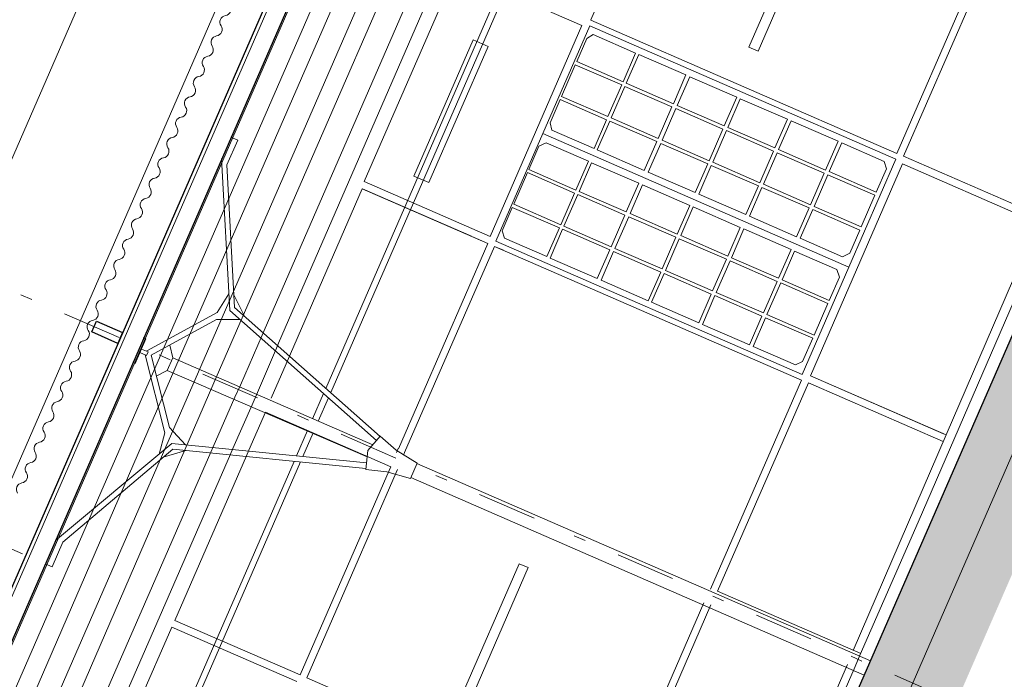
# Model space of a CAD drawing. Header units: metres. Extents: x -43 to 551, y 11 to 64.
# Tile 23 of 36: x 165.13 to 173.4, y 47.14 to 52.68. Entities that reach past the tile are written whole.
import ezdxf

# ---------------------------------------------------------------- set-up
doc = ezdxf.new("R2010")
doc.units = ezdxf.units.M
doc.header["$MEASUREMENT"] = 0
for name, pattern in [('Achslinie 01', [1.166667, 0.5, -0.3, 0, -0.366667]), ('DGN Style 2', [1.233271, 0.739963, -0.493308]), ('Wipeout_Contour', [1, 0, -1])]:
    doc.linetypes.add(name, pattern=pattern)
for name, color, linetype in [('00_Achsraster', 7, 'Continuous'), ('GBE_Dach', 7, 'Continuous'), ('GBE_Fen_Tuer', 7, 'Continuous'), ('GBE_Wand_Decke_tragend_Ansicht', 7, 'Continuous'), ('GBE_Wand_Decke_tragend_Schraffur', 7, 'Continuous'), ('NEU_GBE_Bemassung_fsa', 7, 'Continuous'), ('NEU_GBE_Boden', 7, 'Continuous'), ('NEU_GBE_Holzbalken', 7, 'Continuous'), ('NEU_GBE_Lampe', 7, 'Continuous'), ('NEU_GBE_Traeger', 7, 'Continuous')]:
    doc.layers.add(name, color=color, linetype=linetype)
doc.styles.add('ERSTELLTER_STIL_1', font='txt')
doc.dimstyles.new('ERSTELLTER_STIL__1', dxfattribs={"dimtxt": 0.2, "dimasz": 0.190285, "dimexe": 0.18, "dimexo": 0.5, "dimgap": 0.09, "dimtad": 1, "dimzin": 0, "dimdsep": 46, "dimtxsty": 'ERSTELLTER_STIL_1', "dimblk": 'ARROWHEAD_6', "dimblk1": 'ARROWHEAD_6', "dimblk2": 'ARROWHEAD_6', "dimcen": 0.09, "dimclrd": 7, "dimclre": 7, "dimclrt": 7, "dimazin": 0, "dimtfac": 1, "dimtdec": 4, "dimtmove": 2, "dimatfit": 3, "dimfxl": 1, "dimtolj": 1, "dimtzin": 0, "dimarcsym": 0})
doc.dimstyles.new('ERSTELLTER_STIL__2', dxfattribs={"dimtxt": 0.2, "dimasz": 0.190285, "dimexe": 0.18, "dimexo": 0.5, "dimgap": 0.09, "dimtad": 1, "dimzin": 0, "dimdsep": 46, "dimtxsty": 'ERSTELLTER_STIL_1', "dimblk": 'ARROWHEAD_6', "dimblk1": 'ARROWHEAD_6', "dimblk2": 'ARROWHEAD_6', "dimcen": 0.09, "dimclrd": 7, "dimclre": 7, "dimclrt": 7, "dimazin": 0, "dimtfac": 1, "dimtdec": 4, "dimtmove": 0, "dimatfit": 3, "dimfxl": 1, "dimtolj": 1, "dimtzin": 0, "dimarcsym": 0})
doc.dimstyles.new('ERSTELLTER_STIL__3', dxfattribs={"dimtxt": 0.2, "dimasz": 0.190285, "dimexe": 0.18, "dimexo": 0.5, "dimgap": 0.09, "dimtad": 1, "dimzin": 0, "dimdsep": 46, "dimtxsty": 'ERSTELLTER_STIL_1', "dimblk": 'ARROWHEAD_6', "dimblk1": 'ARROWHEAD_6', "dimblk2": 'ARROWHEAD_6', "dimcen": 0.09, "dimclrd": 8, "dimclre": 8, "dimclrt": 8, "dimazin": 0, "dimtfac": 1, "dimtdec": 4, "dimtmove": 0, "dimatfit": 3, "dimfxl": 1, "dimtolj": 1, "dimtzin": 0, "dimarcsym": 0})

# ---------------------------------------------------------------- blocks, each defined once
blk = doc.blocks.new('*D37', base_point=(191.6983, 0))
at = {"layer": '00_Achsraster', "color": 8, "linetype": 'Continuous', "lineweight": 18}
for p, q in [((167.2315, 56.0075), (166.601, 56.2822)), ((167.0075, 56.2143), (167.1112, 55.9507)), ((164.6637, 50.582), (167.0594, 56.0825)), ((164.6118, 50.7138), (164.7155, 50.4502)), ((162.2581, 45.0586), (164.6637, 50.582))]:
    blk.add_line(p, q, dxfattribs=at)
at = {"color": 254, "linetype": 'Wipeout_Contour', "lineweight": 0, "ltscale": 696.482346}
blk.add_wipeout([(165.7343, 53.0627), (165.9722, 53.609), (165.732, 53.7136), (165.4941, 53.1673)], dxfattribs=at).dxf.layer = '00_Achsraster'
at = {"layer": '00_Achsraster', "color": 8, "lineweight": 18, "insert": (165.7183, 53.1035), "char_height": 0.2, "attachment_point": 7, "rotation": 66.46509, "style": 'ERSTELLTER_STIL_1'}
blk.add_mtext('\\A1;{\\pql;\\fArial|b0|i0|c0|p34;6,00}', dxfattribs=at)
blk = doc.blocks.new('ARROWHEAD_6')
at = {"color": 0, "linetype": 'Continuous', "lineweight": 0}
for p, q in [((-0.5, -0.5), (0.5, 0.5)), ((0, 0), (-1, 0))]:
    blk.add_line(p, q, dxfattribs=at)
blk = doc.blocks.new('*D38', base_point=(191.6983, 0))
at = {"layer": '00_Achsraster', "color": 8, "linetype": 'Continuous', "lineweight": 18}
for p, q in [((169.64, 61.5374), (169.0094, 61.812)), ((169.5196, 61.4805), (169.416, 61.7442)), ((169.4678, 61.6124), (169.5278, 61.7501)), ((167.0594, 56.0825), (169.4678, 61.6124)), ((167.2315, 56.0075), (166.601, 56.2822)), ((167.0075, 56.2143), (167.1112, 55.9507)), ((164.6637, 50.582), (167.0594, 56.0825))]:
    blk.add_line(p, q, dxfattribs=at)
at = {"color": 254, "linetype": 'Wipeout_Contour', "lineweight": 0, "ltscale": 712.620594}
blk.add_wipeout([(168.1364, 58.5779), (168.3743, 59.1242), (168.1341, 59.2288), (167.8962, 58.6825)], dxfattribs=at).dxf.layer = '00_Achsraster'
at = {"layer": '00_Achsraster', "color": 8, "lineweight": 18, "insert": (168.1203, 58.6187), "char_height": 0.2, "attachment_point": 7, "rotation": 66.46509, "style": 'ERSTELLTER_STIL_1'}
blk.add_mtext('\\A1;{\\pql;\\fArial|b0|i0|c0|p34;6,03}', dxfattribs=at)
blk = doc.blocks.new('*D39', base_point=(191.6983, 0))
at = {"layer": 'NEU_GBE_Bemassung_fsa', "color": 7, "linetype": 'Continuous', "lineweight": 13}
for p, q in [((179.1489, 57.4023), (179.7795, 57.1277)), ((179.6592, 57.0709), (179.5555, 57.3345)), ((179.6673, 57.3404), (179.6074, 57.2027)), ((179.6074, 57.2027), (160.3756, 13.0463)), ((159.9172, 13.246), (160.5478, 12.9713)), ((160.3238, 13.1781), (160.4275, 12.9145)), ((160.3756, 13.0463), (160.3156, 12.9086))]:
    blk.add_line(p, q, dxfattribs=at)
at = {"color": 254, "linetype": 'Wipeout_Contour', "lineweight": 0, "ltscale": 693.875491}
blk.add_wipeout([(169.815, 34.7356), (170.156, 35.5186), (169.9113, 35.6252), (169.5702, 34.8422)], dxfattribs=at).dxf.layer = 'NEU_GBE_Bemassung_fsa'
at = {"layer": 'NEU_GBE_Bemassung_fsa', "color": 7, "lineweight": 13, "insert": (169.8333, 34.7642), "char_height": 0.2, "attachment_point": 7, "rotation": 66.46509, "style": 'ERSTELLTER_STIL_1'}
blk.add_mtext('\\A1;{\\pql;\\fArial|b0|i0|c0|p34;48,16\\fArial|b0|i0|c0|p34;\\A1{\\H.66x;\\S5^  ;}}', dxfattribs=at)
blk = doc.blocks.new('*D40', base_point=(191.6983, 0))
at = {"layer": 'NEU_GBE_Bemassung_fsa', "color": 7, "linetype": 'Continuous', "lineweight": 13}
for p, q in [((159.8257, 13.4111), (178.9656, 57.3566)), ((159.9978, 13.3361), (159.3673, 13.6107)), ((159.952, 13.2308), (159.3214, 13.5055)), ((159.7738, 13.5429), (159.8775, 13.2792)), ((159.728, 13.4376), (159.8317, 13.174)), ((159.7798, 13.3058), (159.8257, 13.4111)), ((159.7198, 13.1681), (159.7798, 13.3058))]:
    blk.add_line(p, q, dxfattribs=at)
blk = doc.blocks.new('*D41', base_point=(191.6983, 0))
at = {"layer": 'NEU_GBE_Bemassung_fsa', "color": 7, "linetype": 'Continuous', "lineweight": 13}
for p, q in [((179.0174, 57.2248), (178.9137, 57.4884)), ((159.8257, 13.4111), (178.9656, 57.3566)), ((159.7738, 13.5429), (159.8775, 13.2792))]:
    blk.add_line(p, q, dxfattribs=at)
at = {"color": 254, "linetype": 'Wipeout_Contour', "lineweight": 0, "ltscale": 750.536156}
blk.add_wipeout([(178.7523, 56.8833), (178.933, 57.2981), (178.6882, 57.4047), (178.5076, 56.9899)], dxfattribs=at).dxf.layer = 'NEU_GBE_Bemassung_fsa'
at = {"color": 254, "linetype": 'Wipeout_Contour', "lineweight": 0, "ltscale": 691.753528}
blk.add_wipeout([(169.2191, 34.9949), (169.5602, 35.7779), (169.3154, 35.8845), (168.9744, 35.1015)], dxfattribs=at).dxf.layer = 'NEU_GBE_Bemassung_fsa'
at = {"color": 254, "linetype": 'Wipeout_Contour', "lineweight": 0, "ltscale": 641.626882}
blk.add_wipeout([(159.849, 13.5193), (160.0371, 13.9512), (159.7751, 14.0653), (159.587, 13.6334)], dxfattribs=at).dxf.layer = 'NEU_GBE_Bemassung_fsa'
at = {"layer": 'NEU_GBE_Bemassung_fsa', "color": 7, "lineweight": 13, "char_height": 0.2, "attachment_point": 7, "rotation": 66.46509, "style": 'ERSTELLTER_STIL_1'}
for s, insert in [('\\A1;{\\pql;\\fArial|b0|i0|c0|p34;11\\fArial|b0|i0|c0|p34;\\A1{\\H.66x;\\S5^  ;}}', (178.737, 56.9265)), ('\\A1;{\\pql;\\fArial|b0|i0|c0|p34;47,93\\fArial|b0|i0|c0|p34;\\A1{\\H.66x;\\S5^  ;}}', (169.2374, 35.0235)), ('\\A1;{\\pql;\\fArial|b0|i0|c0|p34;11\\fArial|b0|i0|c0|p34;\\A1{\\H.66x;\\S5^  ;}}', (159.8288, 13.5748))]:
    blk.add_mtext(s, dxfattribs=dict(at, insert=insert))
blk = doc.blocks.new('*D42', base_point=(191.6983, 0))
at = {"layer": 'NEU_GBE_Bemassung_fsa', "color": 7, "linetype": 'Continuous', "lineweight": 13}
for p, q in [((179.1837, 57.3872), (178.5531, 57.6618)), ((179.1377, 57.2816), (178.5072, 57.5562)), ((178.9597, 57.594), (179.0634, 57.3304)), ((179.0116, 57.4622), (179.0715, 57.5999)), ((179.0174, 57.2248), (178.9137, 57.4884)), ((178.9656, 57.3566), (179.0116, 57.4622)), ((159.8257, 13.4111), (178.9656, 57.3566))]:
    blk.add_line(p, q, dxfattribs=at)
blk = doc.blocks.new('*D51', base_point=(191.6983, 0))
at = {"layer": 'NEU_GBE_Bemassung_fsa', "color": 7, "linetype": 'Continuous', "lineweight": 13}
for p, q in [((164.751, 48.2651), (164.6474, 48.5288)), ((164.6992, 48.3969), (164.7592, 48.5347)), ((165.1576, 48.1973), (164.527, 48.4719)), ((163.867, 46.4862), (164.6992, 48.3969)), ((163.8152, 46.618), (163.9188, 46.3544))]:
    blk.add_line(p, q, dxfattribs=at)
at = {"color": 254, "linetype": 'Wipeout_Contour', "lineweight": 0, "ltscale": 683.555647}
blk.add_wipeout([(164.1371, 47.1226), (164.4172, 47.7657), (164.1724, 47.8724), (163.8923, 47.2292)], dxfattribs=at).dxf.layer = 'NEU_GBE_Bemassung_fsa'
at = {"layer": 'NEU_GBE_Bemassung_fsa', "color": 7, "lineweight": 13, "insert": (164.1553, 47.1512), "char_height": 0.2, "attachment_point": 7, "rotation": 66.46509, "style": 'ERSTELLTER_STIL_1'}
blk.add_mtext('\\A1;{\\pql;\\fArial|b0|i0|c0|p34;2,08\\fArial|b0|i0|c0|p34;\\A1{\\H.66x;\\S5^  ;}}', dxfattribs=at)
blk = doc.blocks.new('*D64', base_point=(191.6983, 0))
at = {"layer": 'NEU_GBE_Bemassung_fsa', "color": 7, "linetype": 'Continuous', "lineweight": 13}
for p, q in [((174.3398, 48.614), (174.4435, 48.3504)), ((172.8032, 44.8352), (174.3916, 48.4822)), ((172.9754, 44.7602), (172.3448, 45.0348)), ((172.7514, 44.967), (172.855, 44.7034)), ((171.9913, 42.971), (172.8032, 44.8352))]:
    blk.add_line(p, q, dxfattribs=at)
at = {"color": 254, "linetype": 'Wipeout_Contour', "lineweight": 0, "ltscale": 718.598464}
blk.add_wipeout([(173.4715, 46.3859), (173.7114, 46.9367), (173.4666, 47.0433), (173.2267, 46.4925)], dxfattribs=at).dxf.layer = 'NEU_GBE_Bemassung_fsa'
at = {"layer": 'NEU_GBE_Bemassung_fsa', "color": 7, "lineweight": 13, "insert": (173.4542, 46.43), "char_height": 0.2, "attachment_point": 7, "rotation": 66.46509, "style": 'ERSTELLTER_STIL_1'}
blk.add_mtext('\\A1;{\\pql;\\fArial|b0|i0|c0|p34;3,98}', dxfattribs=at)
blk = doc.blocks.new('*D65', base_point=(191.6983, 0))
at = {"layer": 'NEU_GBE_Bemassung_fsa', "color": 7, "linetype": 'Continuous', "lineweight": 13}
for p, q in [((175.164, 50.5064), (175.2677, 50.2428)), ((174.3916, 48.4822), (175.2159, 50.3746)), ((174.5638, 48.4072), (173.9332, 48.6819)), ((174.3398, 48.614), (174.4435, 48.3504)), ((172.8032, 44.8352), (174.3916, 48.4822))]:
    blk.add_line(p, q, dxfattribs=at)
at = {"color": 254, "linetype": 'Wipeout_Contour', "lineweight": 0, "ltscale": 726.2003}
blk.add_wipeout([(174.6577, 49.1094), (174.9379, 49.7526), (174.6931, 49.8592), (174.4129, 49.2161)], dxfattribs=at).dxf.layer = 'NEU_GBE_Bemassung_fsa'
at = {"layer": 'NEU_GBE_Bemassung_fsa', "color": 7, "lineweight": 13, "insert": (174.676, 49.138), "char_height": 0.2, "attachment_point": 7, "rotation": 66.46509, "style": 'ERSTELLTER_STIL_1'}
blk.add_mtext('\\A1;{\\pql;\\fArial|b0|i0|c0|p34;2,06\\fArial|b0|i0|c0|p34;\\A1{\\H.66x;\\S5^  ;}}', dxfattribs=at)
blk = doc.blocks.new('*D66', base_point=(191.6983, 0))
at = {"layer": 'NEU_GBE_Bemassung_fsa', "color": 7, "linetype": 'Continuous', "lineweight": 13}
for p, q in [((176.7346, 54.1126), (176.8383, 53.849)), ((175.2159, 50.3746), (176.7865, 53.9808)), ((175.388, 50.2997), (174.7574, 50.5743)), ((175.164, 50.5064), (175.2677, 50.2428)), ((174.3916, 48.4822), (175.2159, 50.3746))]:
    blk.add_line(p, q, dxfattribs=at)
at = {"color": 254, "linetype": 'Wipeout_Contour', "lineweight": 0, "ltscale": 733.864643}
blk.add_wipeout([(175.8551, 51.8587), (176.1353, 52.5019), (175.8905, 52.6085), (175.6104, 51.9654)], dxfattribs=at).dxf.layer = 'NEU_GBE_Bemassung_fsa'
at = {"layer": 'NEU_GBE_Bemassung_fsa', "color": 7, "lineweight": 13, "insert": (175.8734, 51.8873), "char_height": 0.2, "attachment_point": 7, "rotation": 66.46509, "style": 'ERSTELLTER_STIL_1'}
blk.add_mtext('\\A1;{\\pql;\\fArial|b0|i0|c0|p34;3,93\\fArial|b0|i0|c0|p34;\\A1{\\H.66x;\\S5^  ;}}', dxfattribs=at)

msp = doc.modelspace()

# ---------------------------------------------------------------- hatches: boundary and pattern name
at = {"layer": 'GBE_Wand_Decke_tragend_Schraffur', "linetype": 'Continuous', "lineweight": 13}
h = msp.add_hatch(dxfattribs=at)
h.set_pattern_fill('Stahlbeton_0001', style=0, pattern_type=2)
h.set_pattern_definition([(111.4651, (167.59222, 36.16984), (0.1116769, 0.0439121), []), (111.4651, (167.53638, 36.14788), (0.1116769, 0.0439121), [0.09, -0.03])])
h.paths.add_polyline_path([(157.8187, 14.1054), (177.0904, 58.3534), (177.4571, 58.1937), (158.1855, 13.9457)])
at = {"layer": 'NEU_GBE_Boden', "linetype": 'Continuous', "lineweight": 18}
h = msp.add_hatch(dxfattribs=at)
h.set_pattern_fill('Erde_0001', color=9, style=0, pattern_type=2)
h.set_pattern_definition([(111.4651, (168.91006, 37.5678), (0.36295, 0.1427144), []), (111.465, (168.7891, 37.5202), (0.7259, 0.285429), []), (111.465, (168.6681, 37.4727), (0.7259, 0.285429), []), (201.4651, (168.54711, 37.42509), (-0.04757145, 0.1209833), [0.39, -0.39])])
h.paths.add_polyline_path([(157.6196, 13.6482), (157.8187, 14.1054), (158.1855, 13.9457), (177.4571, 58.1937), (177.0904, 58.3534), (177.9373, 60.298), (178.6708, 59.9785), (158.353, 13.3287)])

# ---------------------------------------------------------------- linework, layer by layer
at = {"layer": '00_Achsraster', "color": 8, "linetype": 'Achslinie 01', "lineweight": 18}
msp.add_line((174.0996, 46.4723), (164.0147, 50.8647), dxfattribs=at)
at = {"layer": 'GBE_Dach', "color": 253, "linetype": 'Continuous', "lineweight": 18, "true_color": 0x9f9f9f}
msp.add_line((151.1658, 16.9113), (170.5406, 61.396), dxfattribs=at)
at = {"layer": 'GBE_Dach', "color": 7, "linetype": 'Continuous', "lineweight": 18}
for points in [[(166.8251, 52.6296, -0.568675), (166.8622, 52.7148, 0.534698), (166.8994, 52.8001)], [(166.7508, 52.4591, -0.568675), (166.788, 52.5443, 0.534698), (166.8251, 52.6296)], [(166.6766, 52.2885, -0.568675), (166.7137, 52.3738, 0.534698), (166.7508, 52.4591)], [(166.6023, 52.118, -0.568675), (166.6394, 52.2033, 0.534698), (166.6766, 52.2885)], [(166.528, 51.9475, -0.568675), (166.5651, 52.0327, 0.534698), (166.6023, 52.118)], [(166.4537, 51.7769, -0.568675), (166.4909, 51.8622, 0.534698), (166.528, 51.9475)], [(166.3795, 51.6064, -0.568675), (166.4166, 51.6917, 0.534698), (166.4537, 51.7769)], [(166.3052, 51.4359, -0.568675), (166.3423, 51.5212, 0.534698), (166.3795, 51.6064)], [(166.2309, 51.2654, -0.568675), (166.2681, 51.3506, 0.534698), (166.3052, 51.4359)], [(166.1567, 51.0948, -0.568675), (166.1938, 51.1801, 0.534698), (166.2309, 51.2654)], [(166.0824, 50.9243, -0.568675), (166.1195, 51.0096, 0.534698), (166.1567, 51.0948)], [(166.0081, 50.7538, -0.568675), (166.0452, 50.839, 0.534698), (166.0824, 50.9243)], [(165.9338, 50.5832, -0.568675), (165.971, 50.6685, 0.534698), (166.0081, 50.7538)], [(165.8596, 50.4127, -0.568675), (165.8967, 50.498, 0.534698), (165.9338, 50.5832)], [(165.7853, 50.2422, -0.568675), (165.8224, 50.3275, 0.534698), (165.8596, 50.4127)], [(165.711, 50.0717, -0.568675), (165.7482, 50.1569, 0.534698), (165.7853, 50.2422)], [(165.6368, 49.9011, -0.568675), (165.6739, 49.9864, 0.534698), (165.711, 50.0717)], [(165.5625, 49.7306, -0.568675), (165.5996, 49.8159, 0.534698), (165.6368, 49.9011)], [(165.4882, 49.5601, -0.568675), (165.5253, 49.6453, 0.534698), (165.5625, 49.7306)], [(165.4139, 49.3896, -0.568675), (165.4511, 49.4748, 0.534698), (165.4882, 49.5601)], [(165.3397, 49.219, -0.568675), (165.3768, 49.3043, 0.534698), (165.4139, 49.3896)], [(165.2654, 49.0485, -0.568675), (165.3025, 49.1338, 0.534698), (165.3397, 49.219)], [(165.1911, 48.878, -0.568675), (165.2283, 48.9632, 0.534698), (165.2654, 49.0485)], [(165.1169, 48.7074, -0.568675), (165.154, 48.7927, 0.534698), (165.1911, 48.878)]]:
    msp.add_lwpolyline(points, format="xyb", dxfattribs=at)
at = {"layer": 'GBE_Fen_Tuer', "color": 254, "linetype": 'Continuous', "lineweight": 18, "true_color": 0xdfdfdf, "flags": 128}
for points in [[(169.9204, 52.6292), (169.5262, 51.7241), (172.0961, 50.6048), (172.4903, 51.51)], [(169.8105, 52.3286), (169.8956, 52.5239), (169.9491, 52.5552), (170.3046, 52.4004), (170.1996, 52.1591)], [(170.2264, 52.1474), (170.3315, 52.3887), (170.7269, 52.2165), (170.6218, 51.9752)], [(169.6835, 52.037), (169.7989, 52.3021), (170.188, 52.1326), (170.0725, 51.8675)], [(170.6543, 51.9611), (170.7594, 52.2023), (171.1548, 52.0301), (171.0497, 51.7889)], [(170.0994, 51.8558), (170.2149, 52.1209), (170.6103, 51.9487), (170.4948, 51.6836)], [(169.6719, 52.0105), (169.5869, 51.8151), (169.6004, 51.7546), (169.9559, 51.5998), (170.061, 51.841)], [(171.0789, 51.7762), (171.184, 52.0174), (171.5793, 51.8452), (171.4743, 51.6039)], [(170.5273, 51.6694), (170.6428, 51.9346), (171.0382, 51.7623), (170.9227, 51.4972)], [(169.9828, 51.5881), (170.0879, 51.8293), (170.4832, 51.6571), (170.3782, 51.4158)], [(171.5044, 51.5908), (171.6095, 51.8321), (172.0049, 51.6599), (171.8998, 51.4186)], [(170.9519, 51.4845), (171.0673, 51.7496), (171.4627, 51.5774), (171.3473, 51.3123)], [(169.1326, 50.8206), (171.7025, 49.7013), (172.0961, 50.6048), (169.5262, 51.7241)], [(169.4087, 51.4233), (169.4938, 51.6186), (169.5536, 51.6472), (169.9091, 51.4923), (169.8041, 51.2511)], [(170.4107, 51.4017), (170.5158, 51.6429), (170.9112, 51.4707), (170.8061, 51.2295)], [(172.3256, 51.2332), (172.4107, 51.4285), (172.3908, 51.4918), (172.0353, 51.6466), (171.9302, 51.4054)], [(171.3774, 51.2992), (171.4929, 51.5643), (171.8883, 51.3921), (171.7728, 51.127)], [(169.8309, 51.2394), (169.936, 51.4806), (170.3314, 51.3084), (170.2263, 51.0672)], [(170.8352, 51.2168), (170.9403, 51.458), (171.3357, 51.2858), (171.2306, 51.0446)], [(169.2817, 51.1317), (169.3971, 51.3968), (169.7925, 51.2246), (169.6771, 50.9595)], [(171.8032, 51.1137), (171.9187, 51.3789), (172.3141, 51.2067), (172.1986, 50.9415)], [(170.2588, 51.053), (170.3639, 51.2943), (170.7593, 51.1221), (170.6542, 50.8808)], [(171.2608, 51.0314), (171.3659, 51.2727), (171.7613, 51.1005), (171.6562, 50.8592)], [(169.7039, 50.9478), (169.8194, 51.2129), (170.2148, 51.0407), (170.0993, 50.7756)], [(169.2701, 51.1052), (169.185, 50.9098), (169.2049, 50.8466), (169.5604, 50.6917), (169.6655, 50.933)], [(170.6834, 50.8681), (170.7885, 51.1094), (171.1839, 50.9372), (171.0788, 50.6959)], [(172.187, 50.915), (172.102, 50.7197), (172.0421, 50.6911), (171.6866, 50.846), (171.7916, 51.0872)], [(170.1318, 50.7614), (170.2473, 51.0265), (170.6427, 50.8543), (170.5272, 50.5892)], [(169.5873, 50.68), (169.6924, 50.9213), (170.0878, 50.7491), (169.9827, 50.5078)], [(171.109, 50.6828), (171.214, 50.924), (171.6094, 50.7518), (171.5043, 50.5106)], [(170.5564, 50.5765), (170.6718, 50.8416), (171.0672, 50.6694), (170.9518, 50.4043)], [(170.0152, 50.4936), (170.1203, 50.7349), (170.5157, 50.5627), (170.4106, 50.3214)], [(171.9301, 50.3251), (172.0152, 50.5205), (171.9953, 50.5837), (171.6398, 50.7386), (171.5347, 50.4973)], [(170.9819, 50.3912), (171.0974, 50.6563), (171.4928, 50.4841), (171.3773, 50.2189)], [(170.4398, 50.3087), (170.5448, 50.55), (170.9402, 50.3778), (170.8352, 50.1365)], [(171.4077, 50.2057), (171.5232, 50.4708), (171.9186, 50.2986), (171.8031, 50.0335)], [(170.8653, 50.1234), (170.9704, 50.3646), (171.3658, 50.1924), (171.2607, 49.9512)], [(171.7916, 50.007), (171.7065, 49.8116), (171.6466, 49.7831), (171.2911, 49.938), (171.3962, 50.1792)]]:
    msp.add_lwpolyline(points, close=True, dxfattribs=at)
at = {"layer": 'GBE_Wand_Decke_tragend_Ansicht', "color": 254, "linetype": 'Continuous', "lineweight": 18, "true_color": 0xdfdfdf}
for p, q in [((172.498, 51.5583), (173.2569, 53.3006)), ((173.3149, 53.2826), (172.5535, 51.5343)), ((168.0267, 51.3217), (168.7977, 53.092)), ((168.7977, 53.092), (169.8544, 52.6318)), ((172.498, 51.5583), (169.9278, 52.6778)), ((172.5535, 51.5343), (173.7038, 51.0334)), ((172.5461, 51.4698), (173.6791, 50.9763)), ((167.4081, 49.8771), (168.0107, 51.2608)), ((168.9268, 50.8624), (168.0128, 51.2599)), ((168.0267, 51.3217), (169.0834, 50.8615)), ((172.9111, 49.1957), (173.7038, 51.0334)), ((169.0834, 50.8615), (169.0845, 50.8641)), ((168.3144, 49.079), (169.0649, 50.8021)), ((169.12, 50.7782), (171.6974, 49.6556)), ((167.246, 49.5049), (167.3901, 49.8359)), ((171.7717, 49.6919), (172.8887, 49.2054)), ((171.7717, 49.6919), (172.9111, 49.1957)), ((170.9336, 47.9019), (171.6974, 49.6556)), ((170.9934, 47.8831), (171.7552, 49.6321)), ((171.7552, 49.6321), (172.8867, 49.1392)), ((167.0595, 49.0676), (167.1981, 49.3859)), ((167.1981, 49.3859), (168.0657, 49.008)), ((172.1319, 47.3872), (172.9111, 49.1957)), ((166.4372, 47.6387), (167.039, 49.0204)), ((167.4887, 47.1813), (168.2364, 48.8981)), ((167.5454, 47.1566), (168.2963, 48.8809)), ((170.9934, 47.8831), (172.1946, 47.3599)), ((170.1176, 46.0375), (170.879, 47.7857)), ((170.1726, 46.0135), (170.9368, 47.768)), ((165.6375, 45.806), (166.4112, 47.5823)), ((166.4112, 47.5823), (167.4615, 47.1248)), ((171.3185, 45.5145), (172.0826, 47.269)), ((167.5454, 47.1566), (170.1176, 46.0375))]:
    msp.add_line(p, q, dxfattribs=at)
at = {"layer": 'GBE_Wand_Decke_tragend_Ansicht', "color": 254, "linetype": 'DGN Style 2', "lineweight": 18, "true_color": 0xdfdfdf}
for p, q in [((167.3901, 49.8359), (167.4081, 49.8771)), ((167.039, 49.0204), (167.0595, 49.0676)), ((168.3126, 49.0802), (168.298, 49.0467)), ((168.3658, 49.0467), (168.3561, 49.0245)), ((168.0657, 49.008), (168.2495, 48.928)), ((168.2364, 48.8981), (168.2495, 48.928)), ((168.2963, 48.8809), (168.3072, 48.9059)), ((172.1908, 47.3512), (172.1388, 47.2317))]:
    msp.add_line(p, q, dxfattribs=at)
at = {"layer": 'GBE_Wand_Decke_tragend_Ansicht', "color": 254, "linetype": 'Continuous', "lineweight": 18, "true_color": 0xdfdfdf, "flags": 128}
for points in [[(169.9278, 52.6778), (169.9281, 52.6783), (170.6867, 54.42)], [(174.52, 52.7448), (173.5188, 50.407), (172.6756, 48.4623), (172.1908, 47.3512)], [(169.0836, 50.862), (169.8544, 52.6317), (169.8544, 52.6318)], [(171.7717, 49.6919), (172.5461, 51.4698), (172.5464, 51.4697)], [(168.0109, 51.2612), (169.0649, 50.8021), (168.9691, 50.8439), (168.0107, 51.2608)], [(168.3658, 49.0467), (169.12, 50.7782), (169.1949, 50.7457)], [(166.4372, 47.6387), (167.4887, 47.1813), (167.4886, 47.1813)], [(172.1388, 47.2317), (171.5214, 45.8141), (171.2084, 45.0544), (170.8304, 44.2039), (169.7796, 41.8415)]]:
    msp.add_lwpolyline(points, dxfattribs=at)
at = {"layer": 'GBE_Wand_Decke_tragend_Schraffur', "color": 7, "linetype": 'Continuous', "lineweight": 13, "flags": 128}
msp.add_lwpolyline([(157.8187, 14.1054), (177.0904, 58.3534), (177.4571, 58.1937), (158.1855, 13.9457)], close=True, dxfattribs=at)
at = {"layer": 'NEU_GBE_Holzbalken', "color": 254, "linetype": 'Continuous', "lineweight": 18, "true_color": 0xdfdfdf}
for p, q in [((151.6457, 17.0195), (170.7673, 60.923)), ((151.7938, 16.955), (170.9154, 60.8585)), ((169.1536, 54.5867), (167.1869, 50.0726)), ((169.3068, 54.5728), (167.3087, 49.9649)), ((167.1694, 50.0322), (166.9881, 49.6131)), ((167.2911, 49.924), (167.1303, 49.551)), ((166.9411, 49.5116), (166.7596, 49.0957)), ((167.0856, 49.4487), (166.9247, 49.0802)), ((166.7395, 49.0497), (164.785, 44.5712)), ((166.9043, 49.0336), (164.9087, 44.4618))]:
    msp.add_line(p, q, dxfattribs=at)
at = {"layer": 'NEU_GBE_Holzbalken', "color": 254, "linetype": 'DGN Style 2', "lineweight": 18, "true_color": 0xdfdfdf}
for p, q in [((167.1694, 50.0322), (167.1869, 50.0726)), ((167.2911, 49.924), (167.3087, 49.9649)), ((166.9411, 49.5116), (166.9881, 49.6131)), ((167.0856, 49.4487), (167.1303, 49.551)), ((166.7395, 49.0497), (166.7596, 49.0957)), ((166.9043, 49.0336), (166.9247, 49.0802))]:
    msp.add_line(p, q, dxfattribs=at)
at = {"layer": 'NEU_GBE_Holzbalken', "color": 7, "linetype": 'Continuous', "lineweight": 25, "flags": 128}
for points in [[(170.7401, 60.9411), (151.6169, 17.0337)], [(170.8907, 60.8363), (151.7816, 16.9614)]]:
    msp.add_lwpolyline(points, dxfattribs=at)
at = {"layer": 'NEU_GBE_Holzbalken', "color": 254, "linetype": 'Continuous', "lineweight": 18, "true_color": 0xdfdfdf, "flags": 128}
for points in [[(171.0767, 60.7941), (156.701, 27.7882), (154.3143, 22.2755), (151.9535, 16.8868)], [(171.2089, 60.6973), (166.4469, 49.7706), (163.2919, 42.4927), (160.9555, 37.1653), (156.8432, 27.7276), (154.4621, 22.2243), (152.0998, 16.8224)], [(171.3948, 60.6551), (157.0192, 27.6492), (154.6325, 22.1365), (152.2716, 16.7478)], [(171.5271, 60.5583), (166.7651, 49.6317), (163.6101, 42.3538), (161.2736, 37.0263), (157.1614, 27.5886), (154.7803, 22.0853), (152.418, 16.6835)]]:
    msp.add_lwpolyline(points, dxfattribs=at)
at = {"layer": 'NEU_GBE_Holzbalken', "color": 7, "linetype": 'Continuous', "lineweight": 25, "flags": 128}
msp.add_lwpolyline([(165.9593, 49.9641), (165.7394, 50.0598), (165.7785, 50.1496), (165.9984, 50.0539)], close=True, dxfattribs=at)
at = {"layer": 'NEU_GBE_Lampe', "color": 41, "linetype": 'Continuous', "lineweight": 18, "true_color": 0xe6d499, "flags": 128}
for points in [[(171.7507, 53.5867), (171.2561, 52.4511), (171.3324, 52.4179), (171.827, 53.5535)], [(169.3279, 48.1145), (168.8333, 46.9789), (168.9095, 46.9457), (169.4041, 48.0813)]]:
    msp.add_lwpolyline(points, close=True, dxfattribs=at)
at = {"layer": 'NEU_GBE_Lampe', "color": 54, "linetype": 'Continuous', "lineweight": 18, "true_color": 0xa88f00, "flags": 128}
msp.add_lwpolyline([(168.9402, 52.5115), (168.4424, 51.3685), (168.5691, 51.3133), (169.0669, 52.4564)], close=True, dxfattribs=at)
at = {"layer": 'NEU_GBE_Traeger', "color": 251, "linetype": 'Continuous', "lineweight": 18, "true_color": 0x5f5f5f}
for p, q in [((166.8742, 51.4629), (166.9647, 51.6708)), ((166.9647, 51.6708), (166.9072, 51.6959)), ((166.8975, 50.2402), (166.8288, 51.5161)), ((166.938, 50.2663), (166.8742, 51.4629)), ((166.7933, 50.2228), (166.8906, 50.3791)), ((167.0208, 50.1929), (166.9331, 50.3708)), ((166.938, 50.2663), (168.1596, 49.1834)), ((166.2031, 49.9018), (166.7933, 50.2228)), ((166.8975, 50.2402), (168.1298, 49.1489)), ((166.2377, 49.8645), (166.7872, 50.1644)), ((166.7872, 50.1644), (166.9843, 50.1634)), ((166.4205, 49.8428), (166.3939, 49.9497)), ((166.1881, 49.8674), (166.3532, 49.2124)), ((166.2377, 49.8645), (166.3918, 49.2566)), ((166.4205, 49.8428), (166.3741, 49.7363)), ((166.4205, 49.8428), (168.0981, 49.1121)), ((166.3741, 49.7363), (166.2819, 49.69)), ((166.3741, 49.7363), (168.0513, 49.0128)), ((166.3532, 49.2124), (166.305, 49.0347)), ((166.3918, 49.2566), (166.5272, 49.1126)), ((166.4114, 49.1242), (165.4349, 48.3092)), ((166.4114, 49.1242), (168.0457, 48.9607)), ((166.4199, 49.0768), (165.4959, 48.2941)), ((166.5288, 49.0658), (166.3401, 49.0092)), ((166.4199, 49.0768), (168.0405, 48.9129)), ((172.2754, 47.2982), (168.4699, 48.9556)), ((168.4189, 48.8368), (172.2238, 47.1796)), ((165.4959, 48.2941), (165.4065, 48.0889)), ((165.4065, 48.0889), (165.3501, 48.1135))]:
    msp.add_line(p, q, dxfattribs=at)
at = {"layer": 'NEU_GBE_Traeger', "color": 9, "linetype": 'Continuous', "lineweight": 18}
for points in [[(167.7049, 49.5865), (169.8488, 54.5089)], [(167.7455, 49.5505), (169.9029, 54.504)], [(167.5939, 49.3317), (167.6856, 49.5423)], [(167.6412, 49.3111), (167.7262, 49.5063)], [(167.458, 49.0195), (167.5506, 49.2323)], [(167.5118, 49.0141), (167.5979, 49.2117)], [(165.3079, 44.083), (167.438, 48.9738)], [(165.3484, 44.0469), (167.4919, 48.9683)]]:
    msp.add_lwpolyline(points, dxfattribs=at)
at = {"layer": 'NEU_GBE_Traeger', "color": 251, "linetype": 'Continuous', "lineweight": 18, "true_color": 0x5f5f5f, "flags": 128}
for points in [[(166.1723, 50.01), (166.1936, 50.0007), (166.1044, 49.7959), (166.0834, 49.8051)], [(166.1568, 49.9161), (166.2131, 49.8916), (166.2002, 49.8621), (166.1439, 49.8866)]]:
    msp.add_lwpolyline(points, dxfattribs=at)
msp.add_lwpolyline([(168.057, 49.0643), (168.0397, 48.9063), (168.2176, 48.887), (168.4152, 48.8301), (168.4711, 48.9584), (168.2964, 49.0683), (168.1612, 49.1852)], close=True, dxfattribs=at)

# ---------------------------------------------------------------- next in the draw order: dimensions: what is measured, and where the dimension line sits
at = {"layer": '00_Achsraster', "color": 8, "linetype": 'Continuous', "lineweight": 18}
dim = msp.add_linear_dim(base=(167.0594, 56.0825), p1=(164.0147, 50.8647), p2=(166.4103, 56.3652), angle=66.46509, dimstyle='ERSTELLTER_STIL__3', dxfattribs=at)
dim.commit()
dim.dimension.update_dxf_attribs({"geometry": '*D37', "text_midpoint": (165.7363, 53.3953), "dimtype": 160, "text_rotation": 66.46509})

# ---------------------------------------------------------------- next in the draw order: dimensions: what is measured, and where the dimension line sits
dim = msp.add_linear_dim(base=(169.4678, 61.6124), p1=(166.4103, 56.3652), p2=(168.8188, 61.895), angle=66.46509, dimstyle='ERSTELLTER_STIL__3', dxfattribs=at)
dim.commit()
dim.dimension.update_dxf_attribs({"geometry": '*D38', "text_midpoint": (168.1384, 58.9105), "dimtype": 160, "text_rotation": 66.46509})

# ---------------------------------------------------------------- next in the draw order: dimensions: what is measured, and where the dimension line sits
at = {"layer": 'NEU_GBE_Bemassung_fsa', "color": 7, "linetype": 'Continuous', "lineweight": 13}
dim = msp.add_linear_dim(base=(160.3756, 13.0463), p1=(177.0702, 58.3077), p2=(157.8389, 14.1512), angle=246.46509, dimstyle='ERSTELLTER_STIL__2', dxfattribs=at)
dim.commit()
dim.dimension.update_dxf_attribs({"geometry": '*D39', "text_midpoint": (169.946, 35.3707), "dimtype": 160, "text_rotation": 66.46509})

# ---------------------------------------------------------------- next in the draw order: dimensions: what is measured, and where the dimension line sits
dim = msp.add_linear_dim(base=(159.8257, 13.4111), p1=(157.8389, 14.1512), p2=(157.8845, 14.2565), angle=66.46509, dimstyle='ERSTELLTER_STIL__1', dxfattribs=at)
dim.commit()
dim.dimension.update_dxf_attribs({"geometry": '*D40', "text_midpoint": (159.8968, 13.9868), "dimtype": 160, "text_rotation": 66.46509})

# ---------------------------------------------------------------- next in the draw order: dimensions: what is measured, and where the dimension line sits
dim = msp.add_linear_dim(base=(178.9656, 57.3566), p1=(157.8845, 14.2565), p2=(177.0224, 58.2029), angle=66.46509, dimstyle='ERSTELLTER_STIL__2', dxfattribs=at)
dim.commit()
dim.dimension.update_dxf_attribs({"geometry": '*D41', "text_midpoint": (169.3502, 35.6301), "dimtype": 160, "text_rotation": 66.46509})

# ---------------------------------------------------------------- next in the draw order: dimensions: what is measured, and where the dimension line sits
dim = msp.add_linear_dim(base=(179.0116, 57.4622), p1=(177.0224, 58.2029), p2=(177.0702, 58.3077), angle=66.46509, dimstyle='ERSTELLTER_STIL__2', dxfattribs=at)
dim.commit()
dim.dimension.update_dxf_attribs({"geometry": '*D42', "text_midpoint": (178.805, 57.3385), "dimtype": 160, "text_rotation": 66.46509})

# ---------------------------------------------------------------- next in the draw order: dimensions: what is measured, and where the dimension line sits
for base, p1, p2, picture, middle in [((174.3916, 48.4822), (170.1019, 46.0117), (171.6974, 49.6556), '*D64', (173.4722, 46.7218)), ((164.6992, 48.3969), (164.5253, 46.1995), (165.3501, 48.1135), '*D51', (164.2367, 47.6858))]:
    dim = msp.add_linear_dim(base=base, p1=p1, p2=p2, angle=66.46509, dimstyle='ERSTELLTER_STIL__2', dxfattribs=at)
    dim.commit()
    dim.dimension.update_dxf_attribs({"geometry": picture, "text_midpoint": middle, "dimtype": 160, "text_rotation": 66.46509})

# ---------------------------------------------------------------- next in the draw order: dimensions: what is measured, and where the dimension line sits
dim = msp.add_linear_dim(base=(175.2159, 50.3746), p1=(171.6974, 49.6556), p2=(172.498, 51.5583), angle=66.46509, dimstyle='ERSTELLTER_STIL__2', dxfattribs=at)
dim.commit()
dim.dimension.update_dxf_attribs({"geometry": '*D65', "text_midpoint": (174.7574, 49.6726), "dimtype": 160, "text_rotation": 66.46509})

# ---------------------------------------------------------------- next in the draw order: dimensions: what is measured, and where the dimension line sits
dim = msp.add_linear_dim(base=(176.7865, 53.9808), p1=(172.498, 51.5583), p2=(174.0687, 55.1645), angle=66.46509, dimstyle='ERSTELLTER_STIL__2', dxfattribs=at)
dim.commit()
dim.dimension.update_dxf_attribs({"geometry": '*D66', "text_midpoint": (175.9548, 52.4219), "dimtype": 160, "text_rotation": 66.46509})

# ---------------------------------------------------------------- next in the draw order: linework, layer by layer
at = {"layer": 'NEU_GBE_Boden', "color": 7, "linetype": 'Continuous', "lineweight": 25}
msp.add_line((179.5183, 63.9286), (157.6196, 13.6482), dxfattribs=at)

doc.saveas('drawing.dxf')
